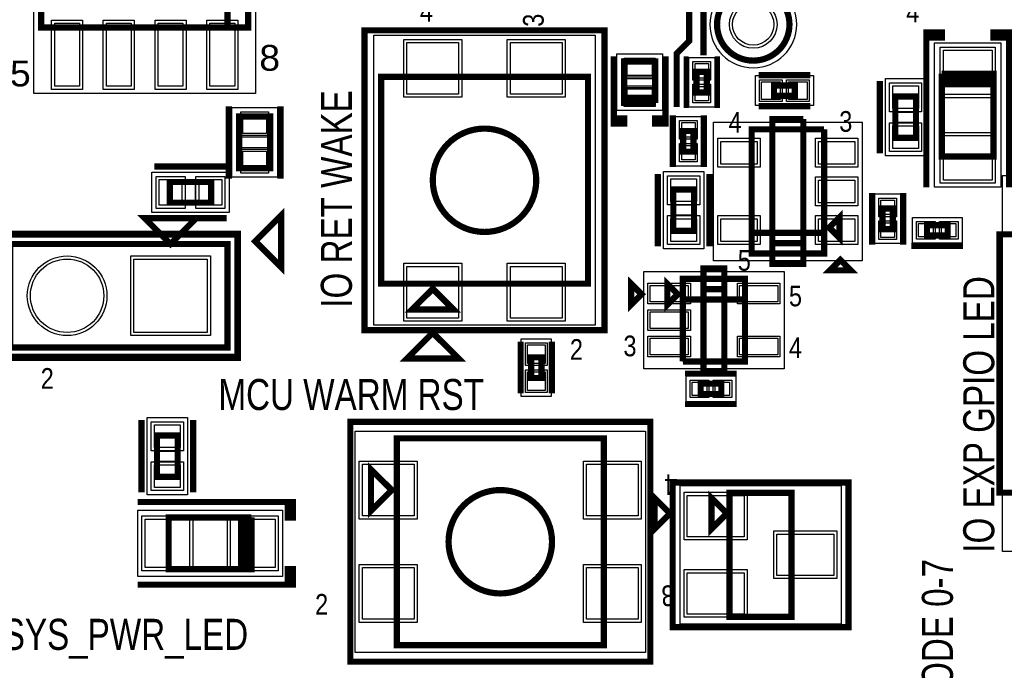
# Model space of a CAD drawing. Extents: x -10 to 137, y -26 to 192.
# Tile 65 of 78: x 39 to 63, y 115 to 131. Entities that reach past the tile are written whole.
import ezdxf

# ---------------------------------------------------------------- set-up
doc = ezdxf.new("R2010")
doc.units = 0
for name, color, linetype in [('BG_SILKSCREEN_TOP', 7, 'CONTINUOUS'), ('PG_ASSEMBLY_TOP', 120, 'CONTINUOUS'), ('PG_DFA_BOUND_TOP', 95, 'CONTINUOUS'), ('PG_PLACE_BOUND_TOP', 23, 'CONTINUOUS'), ('PG_SILKSCREEN_TOP', 7, 'CONTINUOUS'), ('PIN_PASTEMASK_TOP', 212, 'CONTINUOUS'), ('PIN_SOLDERMASK_TOP', 110, 'CONTINUOUS'), ('PIN_TOP', 140, 'CONTINUOUS'), ('VKO_TOP', 243, 'CONTINUOUS')]:
    doc.layers.add(name, color=color, linetype=linetype)

msp = doc.modelspace()

# ---------------------------------------------------------------- linework, layer by layer
at = {"layer": 'PG_ASSEMBLY_TOP', "const_width": 0.1524}
for points in [[(43.934388, 130.9116), (43.934388, 134.9756), (39.362388, 134.9756)], [(39.362388, 134.9756), (39.362388, 130.9116), (44.442388, 130.9116), (44.442388, 134.9756), (43.934388, 134.9756), (43.934388, 130.9116)], [(54.437839, 129.060682), (54.437839, 130.076682), (53.675839, 130.076682), (53.675839, 129.187682), (54.437839, 129.187682)], [(55.707839, 129.314682), (55.707839, 129.822682), (55.453839, 129.822682), (55.453839, 129.314682), (55.707839, 129.314682)], [(61.475366, 129.776474), (61.475366, 127.744474), (62.745366, 127.744474), (62.745366, 129.649474)], [(62.745366, 129.649474), (62.745366, 129.522474), (61.475366, 129.522474), (61.475366, 129.649474), (62.745366, 129.649474), (62.745366, 129.776474), (61.475366, 129.776474)], [(47.706841, 124.618687), (52.786841, 124.618687), (52.786841, 129.698687), (47.706841, 129.698687), (47.706841, 124.618687)], [(57.863661, 129.489586), (57.355661, 129.489586), (57.355661, 129.235586), (57.863661, 129.235586), (57.863661, 129.489586)], [(54.437839, 129.187682), (53.675839, 129.187682), (53.675839, 129.060682), (54.437839, 129.060682)], [(60.840366, 128.200404), (60.840366, 129.216404), (60.332366, 129.216404), (60.332366, 128.200404), (60.840366, 128.200404)], [(44.2214, 128.724401), (44.2214, 127.454401), (44.9834, 127.454401), (44.9834, 128.724401), (44.2214, 128.724401)], [(55.380128, 127.862838), (55.380128, 128.370838), (55.126128, 128.370838), (55.126128, 127.862838), (55.380128, 127.862838)], [(58.584084, 128.408938), (56.806084, 128.408938), (56.806084, 125.360938), (58.584084, 125.360938), (58.584084, 125.868938), (56.806084, 125.868938)], [(56.806084, 125.868938), (58.584084, 125.868938), (58.584084, 128.408938)], [(42.519384, 126.607565), (43.535384, 126.607565), (43.535384, 127.115565), (42.519384, 127.115565), (42.519384, 126.607565)], [(55.390034, 125.916944), (55.390034, 126.932944), (54.882034, 126.932944), (54.882034, 125.916944), (55.390034, 125.916944)], [(60.272168, 125.957838), (60.272168, 126.465838), (60.018168, 126.465838), (60.018168, 125.957838), (60.272168, 125.957838)], [(42.537388, 125.591565), (41.902388, 126.226565), (43.172388, 126.226565), (42.537388, 125.591565)], [(58.711084, 125.995938), (58.965084, 125.741938), (58.965084, 126.249938), (58.711084, 125.995938)], [(61.618114, 126.057406), (61.110114, 126.057406), (61.110114, 125.803406), (61.618114, 125.803406), (61.618114, 126.057406)], [(38.600388, 123.051565), (43.934388, 123.051565), (43.934388, 125.591565), (38.600388, 125.591565), (38.600388, 123.051565)], [(54.991, 124.3584), (54.737, 124.6124), (54.737, 124.1044), (54.991, 124.3584)], [(55.118, 122.7074), (56.642, 122.7074), (56.642, 124.7394), (55.118, 124.7394), (55.118, 124.2314), (56.642, 124.2314)], [(48.976841, 124.491687), (48.468841, 123.983687), (49.484841, 123.983687), (48.976841, 124.491687)], [(56.642, 124.2314), (55.118, 124.2314), (55.118, 122.7074)], [(51.643839, 122.300693), (51.643839, 122.808693), (51.389839, 122.808693), (51.389839, 122.300693), (51.643839, 122.300693)], [(56.060655, 122.161808), (55.552655, 122.161808), (55.552655, 121.907808), (56.060655, 121.907808), (56.060655, 122.161808)], [(42.712894, 119.870728), (42.712894, 120.886728), (42.204894, 120.886728), (42.204894, 119.870728), (42.712894, 119.870728)], [(48.094138, 120.816878), (48.094138, 115.736878), (53.174138, 115.736878), (53.174138, 120.816878), (48.094138, 120.816878)], [(47.967138, 119.546878), (47.459138, 120.054878), (47.459138, 119.038878), (47.967138, 119.546878)], [(56.198694, 118.972876), (55.817694, 119.353876), (55.817694, 118.591876), (56.198694, 118.972876)], [(56.262194, 119.480876), (56.262194, 116.432876), (57.786194, 116.432876), (57.786194, 119.480876), (56.262194, 119.480876)], [(44.52493, 118.872762), (42.49293, 118.872762), (42.49293, 117.602762), (44.39793, 117.602762)], [(44.39793, 117.602762), (44.27093, 117.602762), (44.27093, 118.872762), (44.39793, 118.872762), (44.39793, 117.602762), (44.52493, 117.602762), (44.52493, 118.872762)]]:
    msp.add_lwpolyline(points, dxfattribs=at)
for points in [[(57.7342, 130.9878, 1), (55.9562, 130.9878, 1), (57.7342, 130.9878)], [(51.516841, 127.158687, 1), (48.976841, 127.158687, 1), (51.516841, 127.158687)], [(51.904138, 118.276878, 1), (49.364138, 118.276878, 1), (51.904138, 118.276878)]]:
    msp.add_lwpolyline(points, format="xyb", dxfattribs=at)
at = {"layer": 'PG_DFA_BOUND_TOP'}
for points in [[(39.184588, 136.596095), (44.620188, 136.596095), (44.620188, 129.291105), (39.184588, 129.291105)], [(47.529041, 123.595892), (47.529041, 130.721481), (52.964641, 130.721481), (52.964641, 123.595892)], [(62.923166, 126.986538), (61.297566, 126.986538), (61.297566, 130.53441), (62.923166, 130.53441)], [(54.615639, 128.873082), (53.498039, 128.873082), (53.498039, 130.264281), (54.615639, 130.264281)], [(55.898339, 128.958482), (55.263339, 128.958482), (55.263339, 130.178881), (55.898339, 130.178881)], [(58.320661, 129.730886), (58.320661, 128.994286), (56.898662, 128.994286), (56.898662, 129.730886)], [(60.091066, 127.761238), (60.091066, 129.65557), (61.081666, 129.65557), (61.081666, 127.761238)], [(44.0436, 128.9431), (45.1612, 128.9431), (45.1612, 127.235702), (44.0436, 127.235702)], [(55.570628, 128.726946), (55.570628, 127.50673), (54.935628, 127.50673), (54.935628, 128.726946)], [(59.51728, 128.586738), (59.51728, 125.183138), (55.872888, 125.183138), (55.872888, 128.586738)], [(42.080185, 126.366265), (42.080185, 127.356865), (43.974583, 127.356865), (43.974583, 126.366265)], [(55.631334, 127.37211), (55.631334, 125.477778), (54.640734, 125.477778), (54.640734, 127.37211)], [(62.9666, 118.0338), (62.9666, 127.2794), (75.0062, 127.2794), (75.0062, 118.0338)], [(60.462668, 126.821946), (60.462668, 125.60173), (59.827668, 125.60173), (59.827668, 126.821946)], [(61.974222, 126.247906), (61.974222, 125.612906), (60.754006, 125.612906), (60.754006, 126.247906)], [(38.422588, 122.873765), (38.422588, 125.769365), (44.112188, 125.769365), (44.112188, 122.873765)], [(54.157702, 122.5296), (54.157702, 124.9172), (57.602298, 124.9172), (57.602298, 122.5296)], [(51.885139, 121.843693), (51.148539, 121.843693), (51.148539, 123.265692), (51.885139, 123.265692)], [(56.416854, 122.352308), (56.416854, 121.717308), (55.196456, 121.717308), (55.196456, 122.352308)], [(42.954194, 119.431562), (41.963594, 119.431562), (41.963594, 121.325894), (42.954194, 121.325894)], [(54.196996, 120.994678), (54.196996, 115.559078), (47.07128, 115.559078), (47.07128, 120.994678)], [(55.047896, 119.658676), (59.000492, 119.658676), (59.000492, 116.255076), (55.047896, 116.255076)], [(41.734994, 117.424962), (41.734994, 119.050562), (45.282866, 119.050562), (45.282866, 117.424962)]]:
    msp.add_lwpolyline(points, close=True, dxfattribs=at)
msp.add_lwpolyline([(57.912, 130.9878, 1), (55.7784, 130.9878, 1)], format="xyb", close=True, dxfattribs=at)
at = {"layer": 'PG_PLACE_BOUND_TOP'}
for points in [[(39.362388, 134.9756), (39.362388, 130.9116), (44.442388, 130.9116), (44.442388, 134.9756)], [(54.437839, 129.060682), (54.437839, 130.076682), (53.675839, 130.076682), (53.675839, 129.060682)], [(47.706841, 124.618687), (52.786841, 124.618687), (52.786841, 129.698687), (47.706841, 129.698687)], [(55.707839, 129.314682), (55.707839, 129.822682), (55.453839, 129.822682), (55.453839, 129.314682)], [(62.745366, 127.744474), (61.475366, 127.744474), (61.475366, 129.776474), (62.745366, 129.776474)], [(57.863661, 129.489586), (57.863661, 129.235586), (57.355661, 129.235586), (57.355661, 129.489586)], [(60.332366, 128.200404), (60.332366, 129.216404), (60.840366, 129.216404), (60.840366, 128.200404)], [(44.2214, 128.724401), (44.9834, 128.724401), (44.9834, 127.454401), (44.2214, 127.454401)], [(58.584084, 128.408938), (58.584084, 125.360938), (56.806084, 125.360938), (56.806084, 128.408938)], [(55.380128, 128.370838), (55.380128, 127.862838), (55.126128, 127.862838), (55.126128, 128.370838)], [(42.519384, 126.607565), (43.535384, 126.607565), (43.535384, 127.115565), (42.519384, 127.115565)], [(55.390034, 126.932944), (55.390034, 125.916944), (54.882034, 125.916944), (54.882034, 126.932944)], [(60.272168, 126.465838), (60.272168, 125.957838), (60.018168, 125.957838), (60.018168, 126.465838)], [(61.618114, 126.057406), (61.618114, 125.803406), (61.110114, 125.803406), (61.110114, 126.057406)], [(38.600388, 125.591565), (38.600388, 123.051565), (43.934388, 123.051565), (43.934388, 125.591565)], [(55.118, 122.7074), (56.642, 122.7074), (56.642, 124.7394), (55.118, 124.7394)], [(51.643839, 122.300693), (51.389839, 122.300693), (51.389839, 122.808693), (51.643839, 122.808693)], [(56.060655, 122.161808), (55.552655, 122.161808), (55.552655, 121.907808), (56.060655, 121.907808)], [(42.712894, 119.870728), (42.204894, 119.870728), (42.204894, 120.886728), (42.712894, 120.886728)], [(53.174138, 120.816878), (53.174138, 115.736878), (48.094138, 115.736878), (48.094138, 120.816878)], [(57.786194, 119.480876), (56.262194, 119.480876), (56.262194, 116.432876), (57.786194, 116.432876)], [(42.49293, 117.602762), (42.49293, 118.872762), (44.52493, 118.872762), (44.52493, 117.602762)]]:
    msp.add_lwpolyline(points, close=True, dxfattribs=at)
msp.add_lwpolyline([(57.7342, 130.9878, 1), (55.9562, 130.9878, 1)], format="xyb", close=True, dxfattribs=at)
at = {"layer": 'PG_SILKSCREEN_TOP'}
for points, const_width in [([(55.626, 130.2258), (55.626, 131.318), (54.9148, 132.0292), (53.0352, 132.0292), (51.9938, 133.0706), (51.562, 133.0706)], 0.1524), ([(54.9656, 128.9558), (54.9656, 130.2766), (55.2704, 130.5814), (55.2704, 131.3434), (54.8894, 131.7244), (52.578, 131.7244)], 0.1524), ([(47.300441, 123.475687), (47.300441, 130.841687), (53.193241, 130.841687), (53.193241, 123.475687), (47.300441, 123.475687)], 0.1524), ([(61.475366, 130.792474), (61.094366, 130.792474), (61.094366, 130.665474), (61.475366, 130.665474), (61.475366, 130.792474), (61.094366, 130.792474), (61.094366, 126.982474)], 0.1524), ([(62.745366, 130.792474), (63.126366, 130.792474), (63.126366, 130.665474), (62.745366, 130.665474), (62.745366, 130.792474), (63.126366, 130.792474), (63.126366, 126.982474)], 0.1524), ([(53.421839, 130.203682), (53.421839, 128.552682), (53.675839, 128.552682), (53.675839, 128.679682), (53.421839, 128.679682), (53.421839, 128.806682)], 0.1524), ([(54.691839, 130.203682), (54.691839, 128.552682), (54.437839, 128.552682), (54.437839, 128.679682), (54.691839, 128.679682), (54.691839, 128.806682)], 0.1524), ([(55.199839, 128.933682), (55.199839, 130.203682)], 0.127), ([(55.961839, 128.933682), (55.961839, 130.203682)], 0.127), ([(58.244661, 129.743586), (56.974661, 129.743586)], 0.1524), ([(59.951366, 127.819404), (59.951366, 129.597404)], 0.1524), ([(43.9674, 128.978401), (43.9674, 127.200401)], 0.1524), ([(45.2374, 128.978401), (45.2374, 127.200401)], 0.1524), ([(58.244661, 128.981586), (56.974661, 128.981586)], 0.1524), ([(54.872128, 127.481838), (54.872128, 128.751838)], 0.1524), ([(55.634128, 127.481838), (55.634128, 128.751838)], 0.1524), ([(58.076084, 128.662938), (57.314084, 128.662938), (57.314084, 125.106938), (58.076084, 125.106938), (58.076084, 125.614938), (57.314084, 125.614938)], 0.1524), ([(57.314084, 125.614938), (58.076084, 125.614938), (58.076084, 128.662938)], 0.1524), ([(42.138384, 127.496565), (43.916384, 127.496565)], 0.1524), ([(54.501034, 125.535944), (54.501034, 127.313944)], 0.1524), ([(55.771034, 125.535944), (55.771034, 127.313944)], 0.1524), ([(59.764168, 125.576838), (59.764168, 126.846838)], 0.1524), ([(60.526168, 125.576838), (60.526168, 126.846838)], 0.1524), ([(44.616365, 125.661412), (45.251365, 126.296412), (45.251365, 125.026412), (44.616365, 125.661412)], 0.1524), ([(42.138384, 126.226565), (43.916384, 126.226565)], 0.1524), ([(38.346388, 125.845565), (44.188388, 125.845565), (44.188388, 122.797565), (38.346388, 122.797565), (38.346388, 125.845565)], 0.1524), ([(63.7794, 119.4816), (62.8904, 119.4816), (62.8904, 125.8316), (63.7794, 125.8316)], 0.1524), ([(61.999114, 125.549406), (60.729114, 125.549406)], 0.1524), ([(58.984642, 125.201426), (58.730642, 124.947426), (59.238642, 124.947426), (58.984642, 125.201426)], 0.1524), ([(55.626, 122.4534), (56.134, 122.4534), (56.134, 124.9934), (55.626, 124.9934), (55.626, 124.4854), (56.134, 124.4854)], 0.1524), ([(54.102, 124.3584), (53.848, 124.6124), (53.848, 124.1044), (54.102, 124.3584)], 0.1524), ([(56.134, 124.4854), (55.626, 124.4854), (55.626, 122.4534)], 0.1524), ([(48.976841, 123.412187), (48.341841, 122.777187), (49.611841, 122.777187), (48.976841, 123.412187)], 0.1524), ([(51.135839, 121.919693), (51.135839, 123.189693)], 0.1524), ([(51.897839, 121.919693), (51.897839, 123.189693)], 0.1524), ([(56.441655, 122.415808), (55.171655, 122.415808)], 0.127), ([(56.441655, 121.653808), (55.171655, 121.653808)], 0.127), ([(41.823894, 119.489728), (41.823894, 121.267728)], 0.1524), ([(43.093894, 119.489728), (43.093894, 121.267728)], 0.1524), ([(46.951138, 121.223278), (54.317138, 121.223278), (54.317138, 115.330478), (46.951138, 115.330478), (46.951138, 121.223278)], 0.1524), ([(59.183194, 119.734876), (59.183194, 116.178876), (54.865194, 116.178876), (54.865194, 119.734876), (59.183194, 119.734876)], 0.1524), ([(54.420694, 119.353876), (54.420694, 118.591876), (54.801694, 118.972876), (54.420694, 119.353876)], 0.1524), ([(45.54093, 118.872762), (45.54093, 119.253762), (45.41393, 119.253762), (45.41393, 118.872762), (45.54093, 118.872762), (45.54093, 119.253762), (41.73093, 119.253762)], 0.1524), ([(45.54093, 117.602762), (45.54093, 117.221762), (45.41393, 117.221762), (45.41393, 117.602762), (45.54093, 117.602762), (45.54093, 117.221762), (41.73093, 117.221762)], 0.1524)]:
    msp.add_lwpolyline(points, dxfattribs=dict(at, const_width=const_width))
at = {"layer": 'PG_SILKSCREEN_TOP', "const_width": 0.1524}
msp.add_lwpolyline([(57.7342, 130.9878, 1), (55.9562, 130.9878, 1), (57.7342, 130.9878)], format="xyb", dxfattribs=at)
at = {"layer": 'PIN_PASTEMASK_TOP'}
for points in [[(39.69259, 131.018305), (40.30219, 131.018305), (40.30219, 129.468905), (39.69259, 129.468905)], [(40.962588, 131.018305), (41.572188, 131.018305), (41.572188, 129.468905), (40.962588, 129.468905)], [(42.232585, 131.018305), (42.842185, 131.018305), (42.842185, 129.468905), (42.232585, 129.468905)], [(43.502583, 131.018305), (44.112183, 131.018305), (44.112183, 129.468905), (43.502583, 129.468905)], [(48.341844, 129.273681), (48.341844, 130.543681), (49.611844, 130.543681), (49.611844, 129.273681)], [(50.881839, 129.273681), (50.881839, 130.543681), (52.151839, 130.543681), (52.151839, 129.273681)], [(61.513466, 129.26441), (61.513466, 130.35661), (62.707266, 130.35661), (62.707266, 129.26441)], [(54.361639, 129.730881), (53.752039, 129.730881), (53.752039, 130.086481), (54.361639, 130.086481)], [(55.745939, 129.670881), (55.415739, 129.670881), (55.415739, 130.026481), (55.745939, 130.026481)], [(54.361639, 129.050882), (53.752039, 129.050882), (53.752039, 129.406482), (54.361639, 129.406482)], [(55.745939, 129.110882), (55.415739, 129.110882), (55.415739, 129.466482), (55.745939, 129.466482)], [(57.508262, 129.578486), (57.508262, 129.146686), (57.051062, 129.146686), (57.051062, 129.578486)], [(58.168261, 129.578486), (58.168261, 129.146686), (57.711061, 129.146686), (57.711061, 129.578486)], [(60.903866, 128.91897), (60.268866, 128.91897), (60.268866, 129.47777), (60.903866, 129.47777)], [(44.3103, 128.7907), (44.8945, 128.7907), (44.8945, 128.3081), (44.3103, 128.3081)], [(55.418228, 128.218946), (55.088028, 128.218946), (55.088028, 128.574546), (55.418228, 128.574546)], [(60.903866, 127.939038), (60.268866, 127.939038), (60.268866, 128.497838), (60.903866, 128.497838)], [(61.513466, 127.164338), (61.513466, 128.256538), (62.707266, 128.256538), (62.707266, 127.164338)], [(55.418228, 127.65913), (55.088028, 127.65913), (55.088028, 128.01473), (55.418228, 128.01473)], [(56.939688, 128.114298), (56.939688, 127.555498), (56.050688, 127.555498), (56.050688, 128.114298)], [(59.33948, 128.114298), (59.33948, 127.555498), (58.45048, 127.555498), (58.45048, 128.114298)], [(44.3103, 127.870702), (44.8945, 127.870702), (44.8945, 127.388102), (44.3103, 127.388102)], [(42.257985, 126.544065), (42.257985, 127.179065), (42.816785, 127.179065), (42.816785, 126.544065)], [(43.237983, 126.544065), (43.237983, 127.179065), (43.796783, 127.179065), (43.796783, 126.544065)], [(55.453534, 126.63551), (54.818534, 126.63551), (54.818534, 127.19431), (55.453534, 127.19431)], [(59.33948, 127.164338), (59.33948, 126.605538), (58.45048, 126.605538), (58.45048, 127.164338)], [(60.310268, 126.313946), (59.980068, 126.313946), (59.980068, 126.669546), (60.310268, 126.669546)], [(55.453534, 125.655578), (54.818534, 125.655578), (54.818534, 126.214378), (55.453534, 126.214378)], [(56.939688, 126.214378), (56.939688, 125.655578), (56.050688, 125.655578), (56.050688, 126.214378)], [(59.33948, 126.214378), (59.33948, 125.655578), (58.45048, 125.655578), (58.45048, 126.214378)], [(60.310268, 125.75413), (59.980068, 125.75413), (59.980068, 126.10973), (60.310268, 126.10973)], [(61.262006, 126.095506), (61.262006, 125.765306), (60.906406, 125.765306), (60.906406, 126.095506)], [(61.821822, 126.095506), (61.821822, 125.765306), (61.466222, 125.765306), (61.466222, 126.095506)], [(48.341844, 123.773692), (48.341844, 125.043692), (49.611844, 125.043692), (49.611844, 123.773692)], [(50.881839, 123.773692), (50.881839, 125.043692), (52.151839, 125.043692), (52.151839, 123.773692)], [(54.310102, 124.170199), (54.310102, 124.576599), (55.249902, 124.576599), (55.249902, 124.170199)], [(56.510098, 124.170199), (56.510098, 124.576599), (57.449898, 124.576599), (57.449898, 124.170199)], [(54.310102, 123.5202), (54.310102, 123.9266), (55.249902, 123.9266), (55.249902, 123.5202)], [(51.732739, 122.656092), (51.300939, 122.656092), (51.300939, 123.113292), (51.732739, 123.113292)], [(54.310102, 122.870201), (54.310102, 123.276601), (55.249902, 123.276601), (55.249902, 122.870201)], [(56.510098, 122.870201), (56.510098, 123.276601), (57.449898, 123.276601), (57.449898, 122.870201)], [(51.732739, 121.996093), (51.300939, 121.996093), (51.300939, 122.453293), (51.732739, 122.453293)], [(55.704456, 122.199908), (55.704456, 121.869708), (55.348856, 121.869708), (55.348856, 122.199908)], [(56.264454, 122.199908), (56.264454, 121.869708), (55.908854, 121.869708), (55.908854, 122.199908)], [(42.776394, 120.589294), (42.141394, 120.589294), (42.141394, 121.148094), (42.776394, 121.148094)], [(42.776394, 119.609362), (42.141394, 119.609362), (42.141394, 120.168162), (42.776394, 120.168162)], [(47.24908, 120.181878), (48.51908, 120.181878), (48.51908, 118.911878), (47.24908, 118.911878)], [(52.749196, 120.181878), (54.019196, 120.181878), (54.019196, 118.911878), (52.749196, 118.911878)], [(55.225696, 119.414874), (56.622696, 119.414874), (56.622696, 118.398874), (55.225696, 118.398874)], [(41.912794, 118.834662), (43.004994, 118.834662), (43.004994, 117.640862), (41.912794, 117.640862)], [(44.012866, 118.834662), (45.105066, 118.834662), (45.105066, 117.640862), (44.012866, 117.640862)], [(57.425692, 118.464876), (58.822692, 118.464876), (58.822692, 117.448876), (57.425692, 117.448876)], [(47.24908, 117.641878), (48.51908, 117.641878), (48.51908, 116.371878), (47.24908, 116.371878)], [(52.749196, 117.641878), (54.019196, 117.641878), (54.019196, 116.371878), (52.749196, 116.371878)], [(55.225696, 117.514878), (56.622696, 117.514878), (56.622696, 116.498878), (55.225696, 116.498878)]]:
    msp.add_lwpolyline(points, close=True, dxfattribs=at)
at = {"layer": 'PIN_SOLDERMASK_TOP'}
for points in [[(39.61639, 131.094505), (40.37839, 131.094505), (40.37839, 129.392705), (39.61639, 129.392705)], [(40.886388, 131.094505), (41.648388, 131.094505), (41.648388, 129.392705), (40.886388, 129.392705)], [(42.156385, 131.094505), (42.918385, 131.094505), (42.918385, 129.392705), (42.156385, 129.392705)], [(43.426383, 131.094505), (44.188383, 131.094505), (44.188383, 129.392705), (43.426383, 129.392705)], [(48.265644, 129.197481), (48.265644, 130.619881), (49.688044, 130.619881), (49.688044, 129.197481)], [(50.805639, 129.197481), (50.805639, 130.619881), (52.228039, 130.619881), (52.228039, 129.197481)], [(61.437266, 129.18821), (61.437266, 130.43281), (62.783466, 130.43281), (62.783466, 129.18821)], [(54.437839, 129.654681), (53.675839, 129.654681), (53.675839, 130.162681), (54.437839, 130.162681)], [(55.796739, 129.620081), (55.364939, 129.620081), (55.364939, 130.077281), (55.796739, 130.077281)], [(57.559062, 129.629286), (57.559062, 129.095886), (57.000262, 129.095886), (57.000262, 129.629286)], [(58.219061, 129.629286), (58.219061, 129.095886), (57.660261, 129.095886), (57.660261, 129.629286)], [(54.437839, 128.974682), (53.675839, 128.974682), (53.675839, 129.482682), (54.437839, 129.482682)], [(55.796739, 129.060082), (55.364939, 129.060082), (55.364939, 129.517282), (55.796739, 129.517282)], [(60.980066, 128.84277), (60.192666, 128.84277), (60.192666, 129.55397), (60.980066, 129.55397)], [(44.2595, 128.8415), (44.9453, 128.8415), (44.9453, 128.2573), (44.2595, 128.2573)], [(55.469028, 128.168146), (55.037228, 128.168146), (55.037228, 128.625346), (55.469028, 128.625346)], [(60.980066, 127.862838), (60.192666, 127.862838), (60.192666, 128.574038), (60.980066, 128.574038)], [(57.015888, 128.190498), (57.015888, 127.479298), (55.974488, 127.479298), (55.974488, 128.190498)], [(59.41568, 128.190498), (59.41568, 127.479298), (58.37428, 127.479298), (58.37428, 128.190498)], [(61.437266, 127.088138), (61.437266, 128.332738), (62.783466, 128.332738), (62.783466, 127.088138)], [(44.2595, 127.921502), (44.9453, 127.921502), (44.9453, 127.337302), (44.2595, 127.337302)], [(55.469028, 127.60833), (55.037228, 127.60833), (55.037228, 128.06553), (55.469028, 128.06553)], [(42.181785, 126.467865), (42.181785, 127.255265), (42.892985, 127.255265), (42.892985, 126.467865)], [(43.161783, 126.467865), (43.161783, 127.255265), (43.872983, 127.255265), (43.872983, 126.467865)], [(55.529734, 126.55931), (54.742334, 126.55931), (54.742334, 127.27051), (55.529734, 127.27051)], [(59.41568, 127.240538), (59.41568, 126.529338), (58.37428, 126.529338), (58.37428, 127.240538)], [(60.361068, 126.263146), (59.929268, 126.263146), (59.929268, 126.720346), (60.361068, 126.720346)], [(55.529734, 125.579378), (54.742334, 125.579378), (54.742334, 126.290578), (55.529734, 126.290578)], [(57.015888, 126.290578), (57.015888, 125.579378), (55.974488, 125.579378), (55.974488, 126.290578)], [(59.41568, 126.290578), (59.41568, 125.579378), (58.37428, 125.579378), (58.37428, 126.290578)], [(60.361068, 125.70333), (59.929268, 125.70333), (59.929268, 126.16053), (60.361068, 126.16053)], [(61.312806, 126.146306), (61.312806, 125.714506), (60.855606, 125.714506), (60.855606, 126.146306)], [(61.872622, 126.146306), (61.872622, 125.714506), (61.415422, 125.714506), (61.415422, 126.146306)], [(41.559485, 123.343665), (41.559485, 125.299465), (43.515285, 125.299465), (43.515285, 123.343665)], [(48.265644, 123.697492), (48.265644, 125.119892), (49.688044, 125.119892), (49.688044, 123.697492)], [(50.805639, 123.697492), (50.805639, 125.119892), (52.228039, 125.119892), (52.228039, 123.697492)], [(54.259302, 124.119399), (54.259302, 124.627399), (55.300702, 124.627399), (55.300702, 124.119399)], [(56.459298, 124.119399), (56.459298, 124.627399), (57.500698, 124.627399), (57.500698, 124.119399)], [(54.259302, 123.4694), (54.259302, 123.9774), (55.300702, 123.9774), (55.300702, 123.4694)], [(54.259302, 122.819401), (54.259302, 123.327401), (55.300702, 123.327401), (55.300702, 122.819401)], [(56.459298, 122.819401), (56.459298, 123.327401), (57.500698, 123.327401), (57.500698, 122.819401)], [(51.783539, 122.605292), (51.250139, 122.605292), (51.250139, 123.164092), (51.783539, 123.164092)], [(51.783539, 121.945293), (51.250139, 121.945293), (51.250139, 122.504093), (51.783539, 122.504093)], [(55.755256, 122.250708), (55.755256, 121.818908), (55.298056, 121.818908), (55.298056, 122.250708)], [(56.315254, 122.250708), (56.315254, 121.818908), (55.858054, 121.818908), (55.858054, 122.250708)], [(42.852594, 120.513094), (42.065194, 120.513094), (42.065194, 121.224294), (42.852594, 121.224294)], [(42.852594, 119.533162), (42.065194, 119.533162), (42.065194, 120.244362), (42.852594, 120.244362)], [(47.17288, 120.258078), (48.59528, 120.258078), (48.59528, 118.835678), (47.17288, 118.835678)], [(52.672996, 120.258078), (54.095396, 120.258078), (54.095396, 118.835678), (52.672996, 118.835678)], [(55.149496, 119.491074), (56.698896, 119.491074), (56.698896, 118.322674), (55.149496, 118.322674)], [(41.836594, 118.910862), (43.081194, 118.910862), (43.081194, 117.564662), (41.836594, 117.564662)], [(43.936666, 118.910862), (45.181266, 118.910862), (45.181266, 117.564662), (43.936666, 117.564662)], [(57.349492, 118.541076), (58.898892, 118.541076), (58.898892, 117.372676), (57.349492, 117.372676)], [(47.17288, 117.718078), (48.59528, 117.718078), (48.59528, 116.295678), (47.17288, 116.295678)], [(52.672996, 117.718078), (54.095396, 117.718078), (54.095396, 116.295678), (52.672996, 116.295678)], [(55.149496, 117.591078), (56.698896, 117.591078), (56.698896, 116.422678), (55.149496, 116.422678)]]:
    msp.add_lwpolyline(points, close=True, dxfattribs=at)
for centre, radius in [((56.8452, 130.9878), 0.5842), ((39.99739, 124.321565), 0.9779)]:
    msp.add_circle(centre, radius, dxfattribs=at)
at = {"layer": 'PIN_TOP'}
for points in [[(39.69259, 131.018305), (40.30219, 131.018305), (40.30219, 129.468905), (39.69259, 129.468905)], [(40.962588, 131.018305), (41.572188, 131.018305), (41.572188, 129.468905), (40.962588, 129.468905)], [(42.232585, 131.018305), (42.842185, 131.018305), (42.842185, 129.468905), (42.232585, 129.468905)], [(43.502583, 131.018305), (44.112183, 131.018305), (44.112183, 129.468905), (43.502583, 129.468905)], [(48.341844, 129.273681), (48.341844, 130.543681), (49.611844, 130.543681), (49.611844, 129.273681)], [(50.881839, 129.273681), (50.881839, 130.543681), (52.151839, 130.543681), (52.151839, 129.273681)], [(61.513466, 129.26441), (61.513466, 130.35661), (62.707266, 130.35661), (62.707266, 129.26441)], [(54.361639, 129.730881), (53.752039, 129.730881), (53.752039, 130.086481), (54.361639, 130.086481)], [(55.745939, 129.670881), (55.415739, 129.670881), (55.415739, 130.026481), (55.745939, 130.026481)], [(54.361639, 129.050882), (53.752039, 129.050882), (53.752039, 129.406482), (54.361639, 129.406482)], [(55.745939, 129.110882), (55.415739, 129.110882), (55.415739, 129.466482), (55.745939, 129.466482)], [(57.508262, 129.578486), (57.508262, 129.146686), (57.051062, 129.146686), (57.051062, 129.578486)], [(58.168261, 129.578486), (58.168261, 129.146686), (57.711061, 129.146686), (57.711061, 129.578486)], [(60.903866, 128.91897), (60.268866, 128.91897), (60.268866, 129.47777), (60.903866, 129.47777)], [(44.3103, 128.7907), (44.8945, 128.7907), (44.8945, 128.3081), (44.3103, 128.3081)], [(55.418228, 128.218946), (55.088028, 128.218946), (55.088028, 128.574546), (55.418228, 128.574546)], [(60.903866, 127.939038), (60.268866, 127.939038), (60.268866, 128.497838), (60.903866, 128.497838)], [(61.513466, 127.164338), (61.513466, 128.256538), (62.707266, 128.256538), (62.707266, 127.164338)], [(55.418228, 127.65913), (55.088028, 127.65913), (55.088028, 128.01473), (55.418228, 128.01473)], [(56.939688, 128.114298), (56.939688, 127.555498), (56.050688, 127.555498), (56.050688, 128.114298)], [(59.33948, 128.114298), (59.33948, 127.555498), (58.45048, 127.555498), (58.45048, 128.114298)], [(44.3103, 127.870702), (44.8945, 127.870702), (44.8945, 127.388102), (44.3103, 127.388102)], [(42.257985, 126.544065), (42.257985, 127.179065), (42.816785, 127.179065), (42.816785, 126.544065)], [(43.237983, 126.544065), (43.237983, 127.179065), (43.796783, 127.179065), (43.796783, 126.544065)], [(55.453534, 126.63551), (54.818534, 126.63551), (54.818534, 127.19431), (55.453534, 127.19431)], [(59.33948, 127.164338), (59.33948, 126.605538), (58.45048, 126.605538), (58.45048, 127.164338)], [(60.310268, 126.313946), (59.980068, 126.313946), (59.980068, 126.669546), (60.310268, 126.669546)], [(55.453534, 125.655578), (54.818534, 125.655578), (54.818534, 126.214378), (55.453534, 126.214378)], [(56.939688, 126.214378), (56.939688, 125.655578), (56.050688, 125.655578), (56.050688, 126.214378)], [(59.33948, 126.214378), (59.33948, 125.655578), (58.45048, 125.655578), (58.45048, 126.214378)], [(60.310268, 125.75413), (59.980068, 125.75413), (59.980068, 126.10973), (60.310268, 126.10973)], [(61.262006, 126.095506), (61.262006, 125.765306), (60.906406, 125.765306), (60.906406, 126.095506)], [(61.821822, 126.095506), (61.821822, 125.765306), (61.466222, 125.765306), (61.466222, 126.095506)], [(41.635685, 123.419865), (41.635685, 125.223265), (43.439085, 125.223265), (43.439085, 123.419865)], [(48.341844, 123.773692), (48.341844, 125.043692), (49.611844, 125.043692), (49.611844, 123.773692)], [(50.881839, 123.773692), (50.881839, 125.043692), (52.151839, 125.043692), (52.151839, 123.773692)], [(54.310102, 124.170199), (54.310102, 124.576599), (55.249902, 124.576599), (55.249902, 124.170199)], [(56.510098, 124.170199), (56.510098, 124.576599), (57.449898, 124.576599), (57.449898, 124.170199)], [(54.310102, 123.5202), (54.310102, 123.9266), (55.249902, 123.9266), (55.249902, 123.5202)], [(51.732739, 122.656092), (51.300939, 122.656092), (51.300939, 123.113292), (51.732739, 123.113292)], [(54.310102, 122.870201), (54.310102, 123.276601), (55.249902, 123.276601), (55.249902, 122.870201)], [(56.510098, 122.870201), (56.510098, 123.276601), (57.449898, 123.276601), (57.449898, 122.870201)], [(51.732739, 121.996093), (51.300939, 121.996093), (51.300939, 122.453293), (51.732739, 122.453293)], [(55.704456, 122.199908), (55.704456, 121.869708), (55.348856, 121.869708), (55.348856, 122.199908)], [(56.264454, 122.199908), (56.264454, 121.869708), (55.908854, 121.869708), (55.908854, 122.199908)], [(42.776394, 120.589294), (42.141394, 120.589294), (42.141394, 121.148094), (42.776394, 121.148094)], [(42.776394, 119.609362), (42.141394, 119.609362), (42.141394, 120.168162), (42.776394, 120.168162)], [(47.24908, 120.181878), (48.51908, 120.181878), (48.51908, 118.911878), (47.24908, 118.911878)], [(52.749196, 120.181878), (54.019196, 120.181878), (54.019196, 118.911878), (52.749196, 118.911878)], [(55.225696, 119.414874), (56.622696, 119.414874), (56.622696, 118.398874), (55.225696, 118.398874)], [(41.912794, 118.834662), (43.004994, 118.834662), (43.004994, 117.640862), (41.912794, 117.640862)], [(44.012866, 118.834662), (45.105066, 118.834662), (45.105066, 117.640862), (44.012866, 117.640862)], [(57.425692, 118.464876), (58.822692, 118.464876), (58.822692, 117.448876), (57.425692, 117.448876)], [(47.24908, 117.641878), (48.51908, 117.641878), (48.51908, 116.371878), (47.24908, 116.371878)], [(52.749196, 117.641878), (54.019196, 117.641878), (54.019196, 116.371878), (52.749196, 116.371878)], [(55.225696, 117.514878), (56.622696, 117.514878), (56.622696, 116.498878), (55.225696, 116.498878)]]:
    msp.add_lwpolyline(points, close=True, dxfattribs=at)
for centre, radius in [((56.8452, 130.9878), 0.508), ((39.99739, 124.321565), 0.9017)]:
    msp.add_circle(centre, radius, dxfattribs=at)
at = {"layer": 'VKO_TOP'}
for points in [[(53.675839, 129.441682), (54.437839, 129.441682), (54.437839, 129.695682), (53.675839, 129.695682)], [(60.332366, 128.581404), (60.332366, 128.835404), (60.840366, 128.835404), (60.840366, 128.581404)], [(44.9834, 128.216401), (44.2214, 128.216401), (44.2214, 127.962401), (44.9834, 127.962401)], [(42.900384, 127.115565), (42.900384, 126.607565), (43.154384, 126.607565), (43.154384, 127.115565)], [(55.390034, 126.551944), (55.390034, 126.297944), (54.882034, 126.297944), (54.882034, 126.551944)], [(42.712894, 120.251728), (42.204894, 120.251728), (42.204894, 120.505728), (42.712894, 120.505728)]]:
    msp.add_lwpolyline(points, close=True, dxfattribs=at)

# ---------------------------------------------------------------- texts
at = {"layer": 'BG_SILKSCREEN_TOP', "width": 0.8}
for s, p in [('IO RET WAKE', (46.99, 124.027565)), ('IO EXP GPIO LED', (62.7634, 118.007765)), ('BMODE 0-7', (61.7474, 113.461165))]:
    msp.add_text(s, height=0.762, rotation=90, dxfattribs=at).set_placement(p)
for s, p in [('MCU WARM RST', (43.712765, 121.5136)), ('VCC_3V3_SYS_PWR_LED', (34.340165, 115.6208))]:
    msp.add_text(s, height=0.762, dxfattribs=at).set_placement(p)
at = {"layer": 'PG_SILKSCREEN_TOP'}
for s, height, width, p in [('4', 0.508, 0.85, (48.659341, 131.053352)), ('4', 0.508, 0.85, (60.602114, 131.039616)), ('8', 0.635, 1.08, (44.7167, 129.849888)), ('5', 0.635, 1.08, (38.5953, 129.464653)), ('3', 0.508, 0.85, (58.956194, 128.350518)), ('4', 0.508, 0.85, (56.238394, 128.325118)), ('5', 0.508, 0.85, (56.464708, 124.93625)), ('5', 0.508, 0.85, (57.7215, 124.062066)), ('3', 0.508, 0.85, (53.6575, 122.8344)), ('4', 0.508, 0.85, (57.7215, 122.792066)), ('2', 0.508, 0.85, (52.342341, 122.747552)), ('2', 0.508, 0.85, (39.349688, 122.035565)), ('2', 0.508, 0.85, (46.08703, 116.485416))]:
    msp.add_text(s, height=height, dxfattribs=dict(at, width=width)).set_placement(p)
at = {"layer": 'PG_SILKSCREEN_TOP', "width": 0.85}
for s, rotation, p in [('3', 90, (51.699648, 130.929941)), ('4', 180, (54.984396, 119.933974)), ('3', 180, (54.909974, 117.203982))]:
    msp.add_text(s, height=0.508, rotation=rotation, dxfattribs=at).set_placement(p)

doc.saveas('drawing.dxf')
